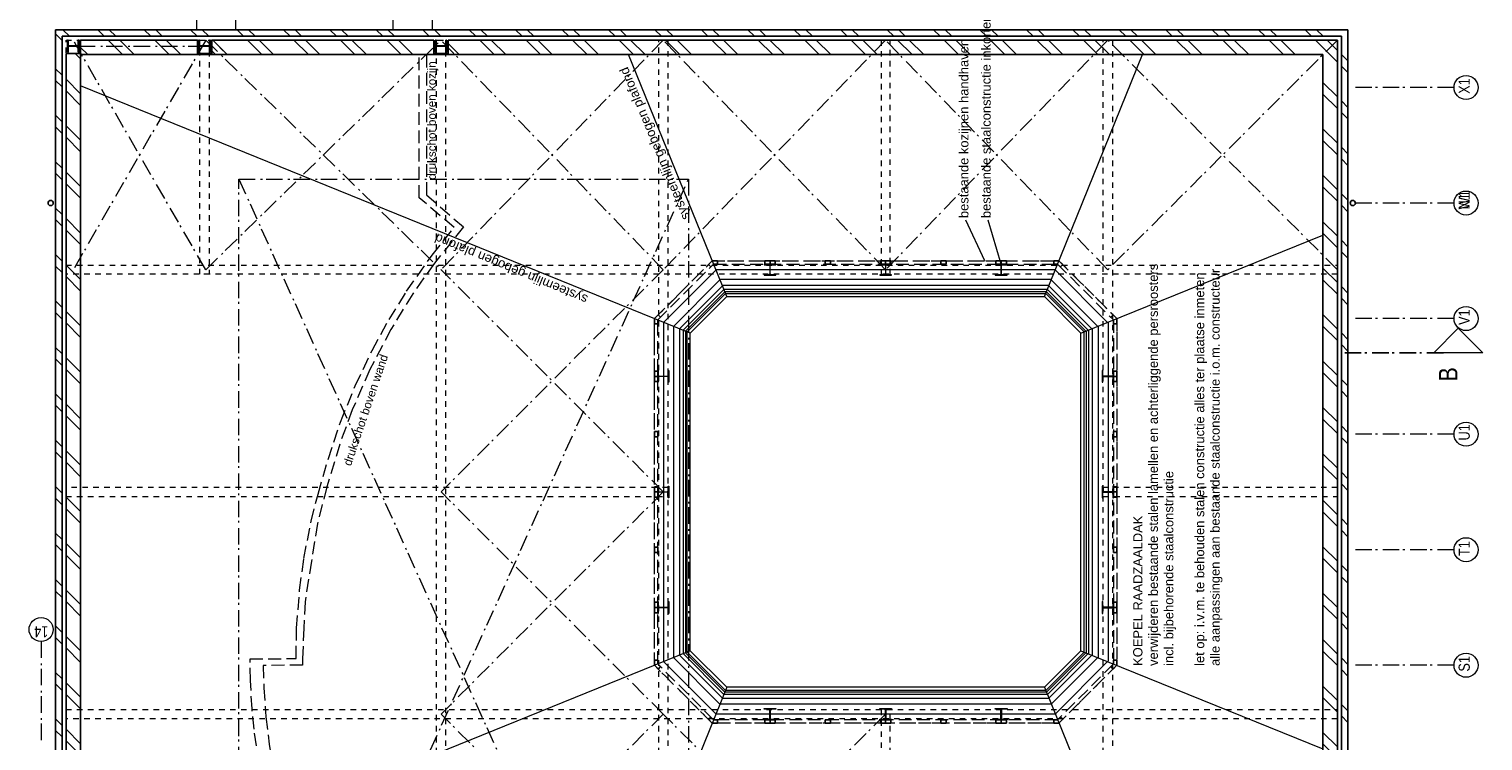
# Model space of a CAD drawing. Header units: millimetres. Extents: x 274596 to 660162, y 141333 to 298920.
# Tile 68 of 165: x 411032 to 433170, y 215203 to 226045. Entities that reach past the tile are written whole.
import ezdxf

# ---------------------------------------------------------------- set-up
doc = ezdxf.new("R2010")
doc.units = ezdxf.units.MM
doc.header["$LTSCALE"] = 400
for name, pattern in [('STYLE_01', [0.416641, 0.208282, -0.208359]), ('STYLE_02', [0.694427, 0.486069, -0.208359]), ('STYLE_06', [1.041641, 0.625, -0.208282, 0.069427, -0.138931])]:
    doc.linetypes.add(name, pattern=pattern)
for name, color, linetype, lineweight in [('Binnenkozijnen', 140, 'Continuous', 15), ('Buitenkozijnen', 140, 'Continuous', 15), ('Interieur-vaste inrichting', 140, 'Continuous', 15), ('Lijn-afbreek', 140, 'STYLE_06', 15), ('Lijn-stramien', 5, 'STYLE_06', 9), ('mat-baksteen', 5, 'Continuous', 25), ('mat-bekleding-vert', 43, 'Continuous', 9), ('mat-isolatie', 140, 'Continuous', 15), ('mat-staal', 5, 'Continuous', 25), ('None', 7, 'Continuous', 9), ('Tekst', 140, 'Continuous', 15)]:
    doc.layers.add(name, color=color, linetype=linetype, lineweight=lineweight)
doc.styles.add('Arial', font='arial.ttf', dxfattribs={"height": 211.666667})
doc.styles.add('Arial Narrow', font='ARIALN.TTF', dxfattribs={"height": 222.25})

# ---------------------------------------------------------------- blocks, each defined once
blk = doc.blocks.new('*U195')
at = {"layer": 'Lijn-afbreek', "lineweight": 5}
for p, q in [((3497, -24360), (18647, -31210)), ((18647, -24360), (3497, -31210))]:
    blk.add_line(p, q, dxfattribs=at)
at = {"layer": 'Lijn-afbreek', "color": 140, "lineweight": 15}
blk.add_lwpolyline([(3497, -24360), (18647, -24360), (18647, -31210), (3497, -31210)], close=True, dxfattribs=at)
blk = doc.blocks.new('*U196')
at = {"layer": 'Interieur-vaste inrichting', "linetype": 'STYLE_01', "lineweight": 15}
blk.add_arc((10755, -31518), 6925, 99.5607, 157.9713, dxfattribs=at)
at = {"layer": 'mat-isolatie', "linetype": 'STYLE_02', "lineweight": 5}
blk.add_lwpolyline([(4566, -28410), (4874, -27860), (5121, -27490), (5455, -27060), (5869, -26610), (6367, -26160), (7037, -25675), (7625, -25340), (8178, -25090), (8737, -24893), (9367, -24733), (9737, -24666), (10267, -24593), (10577, -24563), (11007, -24538), (11340, -24532), (11342, -25232), (11807, -25242), (12387, -25287), (12867, -25352), (13437, -25463), (13847, -25567), (14377, -25720), (14944, -25910), (15497, -26134), (16035, -26390), (16507, -26649), (16937, -26916), (17487, -27304), (17907, -27641), (18360, -27108), (20541, -27108), (20541, -27217), (18406, -27217), (17917, -27782), (17367, -27339), (16899, -27010), (16357, -26678), (15747, -26358), (15131, -26089), (14607, -25898), (13957, -25702), (13400, -25558), (12827, -25467), (12207, -25369), (11807, -25349), (11337, -25332), (11245, -25333), (11237, -24733), (10897, -24743), (10457, -24775), (10037, -24823), (9641, -24886), (9260, -24967), (8787, -25087), (8192, -25300), (7637, -25559), (7127, -25855), (6647, -26193), (6146, -26620), (5767, -27007), (5415, -27430), (5098, -27880), (4833, -28330), (4590, -28830), (4465, -29130), (4277, -29640), (4118, -30140), (3995, -30610), (3935, -30880), (3891, -30972), (1626, -30972), (1626, -30820), (3747, -30820), (3891, -30210), (4100, -29540), (4311, -28980)], close=True, dxfattribs=at)
at = {"layer": 'None', "color": 7}
blk.add_blockref('*U195', (0, 0), dxfattribs=at)
at = {"layer": 'Tekst', "color": 140, "style": 'Arial'}
for s, insert, char_height, width, attachment_point in [('exacte vorm gebogen wand n.t.b.', (3613, -24455), 169.33, 3574.5, 1), ('drukschot boven kozijn', (19537, -27234), 127, 4640, 2), ('drukschot boven kozijn', (2777, -31009), 127, 4640, 2)]:
    blk.add_mtext(s, dxfattribs=dict(at, insert=insert, char_height=char_height, width=width, attachment_point=attachment_point))
at = {"layer": 'Tekst', "color": 140, "char_height": 127, "width": 3574.5, "attachment_point": 1, "style": 'Arial'}
for insert, rotation in [((14308, -25947), 341.3138), ((5446, -27478), 44.5638)]:
    blk.add_mtext('drukschot boven wand', dxfattribs=dict(at, insert=insert, rotation=rotation))
blk = doc.blocks.new('*X343')
at = {"layer": 'None', "lineweight": 9}
for p, q in [((20541, -22062), (20652, -21950)), ((20541, -22592), (20761, -22372)), ((20541, -22769), (20761, -22549)), ((20541, -23300), (20761, -23080)), ((20541, -23476), (20761, -23256))]:
    blk.add_line(p, q, dxfattribs=at)
blk = doc.blocks.new('*X852')
at = {"layer": 'None', "lineweight": 9}
for p, q in [((1503, -21832), (1604, -21730)), ((1591, -21920), (1781, -21730)), ((2092, -21950), (2312, -21730)), ((2268, -21950), (2488, -21730)), ((2799, -21950), (3019, -21730)), ((2975, -21950), (3195, -21730)), ((3506, -21950), (3726, -21730)), ((3682, -21950), (3902, -21730)), ((4213, -21950), (4433, -21730)), ((4389, -21950), (4609, -21730)), ((4920, -21950), (5140, -21730)), ((5096, -21950), (5316, -21730)), ((5627, -21950), (5847, -21730)), ((5804, -21950), (6024, -21730)), ((6334, -21950), (6554, -21730)), ((6511, -21950), (6731, -21730)), ((7041, -21950), (7261, -21730)), ((7218, -21950), (7438, -21730)), ((7748, -21950), (7968, -21730)), ((7925, -21950), (8145, -21730)), ((8456, -21950), (8676, -21730)), ((8632, -21950), (8852, -21730)), ((9163, -21950), (9383, -21730)), ((9339, -21950), (9559, -21730)), ((9870, -21950), (10090, -21730)), ((10046, -21950), (10266, -21730)), ((10577, -21950), (10797, -21730)), ((10753, -21950), (10973, -21730)), ((11284, -21950), (11504, -21730)), ((11460, -21950), (11680, -21730)), ((11991, -21950), (12211, -21730)), ((12167, -21950), (12387, -21730)), ((12698, -21950), (12918, -21730)), ((12875, -21950), (13095, -21730)), ((13405, -21950), (13625, -21730)), ((13582, -21950), (13802, -21730)), ((14112, -21950), (14332, -21730)), ((14289, -21950), (14509, -21730)), ((14820, -21950), (15040, -21730)), ((14996, -21950), (15216, -21730)), ((15527, -21950), (15747, -21730)), ((15703, -21950), (15923, -21730)), ((16234, -21950), (16454, -21730)), ((16410, -21950), (16630, -21730)), ((16941, -21950), (17161, -21730)), ((17117, -21950), (17337, -21730)), ((17648, -21950), (17868, -21730)), ((17824, -21950), (18044, -21730)), ((18355, -21950), (18575, -21730)), ((18531, -21950), (18751, -21730)), ((19062, -21950), (19282, -21730)), ((19239, -21950), (19459, -21730)), ((19769, -21950), (19989, -21730)), ((19946, -21950), (20166, -21730)), ((20476, -21950), (20556, -21870))]:
    blk.add_line(p, q, dxfattribs=at)
blk = doc.blocks.new('*X854')
at = {"layer": 'None', "lineweight": 9}
for p, q in [((1513, -41090), (1733, -40870)), ((2044, -41090), (2264, -40870)), ((2220, -41090), (2440, -40870)), ((2751, -41090), (2971, -40870)), ((2927, -41090), (3147, -40870)), ((3458, -41090), (3678, -40870)), ((3634, -41090), (3854, -40870)), ((4165, -41090), (4385, -40870)), ((4341, -41090), (4561, -40870)), ((4872, -41090), (5092, -40870)), ((5048, -41090), (5268, -40870)), ((5579, -41090), (5799, -40870)), ((5755, -41090), (5975, -40870)), ((6286, -41090), (6506, -40870)), ((6463, -41090), (6683, -40870)), ((6993, -41090), (7213, -40870)), ((7170, -41090), (7390, -40870)), ((7700, -41090), (7920, -40870)), ((7877, -41090), (8097, -40870)), ((8408, -41090), (8628, -40870)), ((8584, -41090), (8804, -40870)), ((9115, -41090), (9335, -40870)), ((9291, -41090), (9511, -40870)), ((9822, -41090), (10042, -40870)), ((9998, -41090), (10218, -40870)), ((10529, -41090), (10749, -40870)), ((10705, -41090), (10925, -40870)), ((11236, -41090), (11456, -40870)), ((11412, -41090), (11632, -40870)), ((11943, -41090), (12163, -40870)), ((12119, -41090), (12339, -40870)), ((12650, -41090), (12870, -40870)), ((12827, -41090), (13047, -40870)), ((13357, -41090), (13577, -40870)), ((13534, -41090), (13754, -40870)), ((14064, -41090), (14284, -40870)), ((14241, -41090), (14461, -40870)), ((14771, -41090), (14991, -40870)), ((14948, -41090), (15168, -40870)), ((15479, -41090), (15699, -40870)), ((15655, -41090), (15875, -40870)), ((16186, -41090), (16406, -40870)), ((16362, -41090), (16582, -40870)), ((16893, -41090), (17113, -40870)), ((17069, -41090), (17289, -40870)), ((17600, -41090), (17820, -40870)), ((17776, -41090), (17996, -40870)), ((18307, -41090), (18527, -40870)), ((18483, -41090), (18703, -40870)), ((19014, -41090), (19234, -40870)), ((19191, -41090), (19411, -40870)), ((19721, -41090), (19941, -40870)), ((19898, -41090), (20118, -40870)), ((20428, -41090), (20595, -40924)), ((20605, -41090), (20683, -41012))]:
    blk.add_line(p, q, dxfattribs=at)
blk = doc.blocks.new('*X856')
at = {"layer": 'None', "lineweight": 9}
for p, q in [((1353, -41250), (1453, -41150)), ((1884, -41250), (1984, -41150)), ((2060, -41250), (2160, -41150)), ((2591, -41250), (2691, -41150)), ((2767, -41250), (2867, -41150)), ((3298, -41250), (3398, -41150)), ((3474, -41250), (3574, -41150)), ((4005, -41250), (4105, -41150)), ((4181, -41250), (4281, -41150)), ((4712, -41250), (4812, -41150)), ((4888, -41250), (4988, -41150)), ((5419, -41250), (5519, -41150)), ((5595, -41250), (5695, -41150)), ((6126, -41250), (6226, -41150)), ((6303, -41250), (6403, -41150)), ((6833, -41250), (6933, -41150)), ((7010, -41250), (7110, -41150)), ((7540, -41250), (7640, -41150)), ((7717, -41250), (7817, -41150)), ((8247, -41250), (8347, -41150)), ((8424, -41250), (8524, -41150)), ((8955, -41250), (9055, -41150)), ((9131, -41250), (9231, -41150)), ((9662, -41250), (9762, -41150)), ((9838, -41250), (9938, -41150)), ((10369, -41250), (10469, -41150)), ((10545, -41250), (10645, -41150)), ((11076, -41250), (11176, -41150)), ((11252, -41250), (11352, -41150)), ((11783, -41250), (11883, -41150)), ((11959, -41250), (12059, -41150)), ((12490, -41250), (12590, -41150)), ((12667, -41250), (12767, -41150)), ((13197, -41250), (13297, -41150)), ((13374, -41250), (13474, -41150)), ((13904, -41250), (14004, -41150)), ((14081, -41250), (14181, -41150)), ((14611, -41250), (14711, -41150)), ((14788, -41250), (14888, -41150)), ((15319, -41250), (15419, -41150)), ((15495, -41250), (15595, -41150)), ((16026, -41250), (16126, -41150)), ((16202, -41250), (16302, -41150)), ((16733, -41250), (16833, -41150)), ((16909, -41250), (17009, -41150)), ((17440, -41250), (17540, -41150)), ((17616, -41250), (17716, -41150)), ((18147, -41250), (18247, -41150)), ((18323, -41250), (18423, -41150)), ((18854, -41250), (18954, -41150)), ((19030, -41250), (19130, -41150)), ((19561, -41250), (19661, -41150)), ((19738, -41250), (19838, -41150)), ((20268, -41250), (20368, -41150)), ((20445, -41250), (20545, -41150))]:
    blk.add_line(p, q, dxfattribs=at)
blk = doc.blocks.new('*X857')
at = {"layer": 'None', "lineweight": 9}
for p, q in [((20541, -27719), (20710, -27550)), ((20541, -28249), (20761, -28029)), ((20541, -28426), (20761, -28206)), ((20541, -28956), (20761, -28736)), ((20541, -29133), (20761, -28913)), ((20541, -29664), (20761, -29444)), ((20541, -29840), (20761, -29620)), ((20541, -30371), (20761, -30151)), ((20541, -30547), (20761, -30327)), ((20541, -31078), (20761, -30858)), ((20541, -31254), (20761, -31034)), ((20541, -31785), (20761, -31565)), ((20541, -31961), (20761, -31741)), ((20541, -32492), (20761, -32272)), ((20541, -32668), (20761, -32448)), ((20541, -33199), (20761, -32979)), ((20541, -33375), (20761, -33155)), ((20541, -33906), (20761, -33686)), ((20541, -34083), (20761, -33863)), ((20541, -34613), (20761, -34393)), ((20541, -34790), (20761, -34570)), ((20541, -35320), (20761, -35100)), ((20541, -35497), (20761, -35277)), ((20541, -36028), (20761, -35808)), ((20541, -36204), (20761, -35984)), ((20541, -36735), (20761, -36515)), ((20541, -36911), (20761, -36691)), ((20541, -37442), (20761, -37222)), ((20541, -37618), (20761, -37398)), ((20541, -38149), (20761, -37929)), ((20541, -38325), (20761, -38105)), ((20541, -38856), (20761, -38636)), ((20541, -39032), (20761, -38812)), ((20541, -39563), (20761, -39343)), ((20541, -39739), (20761, -39519)), ((20541, -40270), (20761, -40050)), ((20541, -40447), (20761, -40227)), ((20595, -40924), (20761, -40757)), ((20683, -41012), (20761, -40934))]:
    blk.add_line(p, q, dxfattribs=at)
blk = doc.blocks.new('*X858')
at = {"layer": 'None', "lineweight": 9}
for p, q in [((20821, -21782), (20921, -21682)), ((20821, -22312), (20921, -22212)), ((20821, -22489), (20921, -22389)), ((20821, -23020), (20921, -22920)), ((20821, -23196), (20921, -23096)), ((20821, -23727), (20921, -23627)), ((20821, -23903), (20921, -23803)), ((20821, -24434), (20921, -24334)), ((20821, -24610), (20921, -24510)), ((20821, -25141), (20921, -25041)), ((20821, -25317), (20921, -25217)), ((20821, -25848), (20921, -25748)), ((20821, -26024), (20921, -25924)), ((20821, -26555), (20921, -26455)), ((20821, -26731), (20921, -26631)), ((20821, -27262), (20921, -27162)), ((20821, -27439), (20921, -27339)), ((20821, -27969), (20921, -27869)), ((20821, -28146), (20921, -28046)), ((20821, -28676), (20921, -28576)), ((20821, -28853), (20921, -28753)), ((20821, -29384), (20921, -29284)), ((20821, -29560), (20921, -29460)), ((20821, -30091), (20921, -29991)), ((20821, -30267), (20921, -30167)), ((20821, -30798), (20921, -30698)), ((20821, -30974), (20921, -30874)), ((20821, -31505), (20921, -31405)), ((20821, -31681), (20921, -31581)), ((20821, -32212), (20921, -32112)), ((20821, -32388), (20921, -32288)), ((20821, -32919), (20921, -32819)), ((20821, -33095), (20921, -32995)), ((20821, -33626), (20921, -33526)), ((20821, -33803), (20921, -33703)), ((20821, -34333), (20921, -34233)), ((20821, -34510), (20921, -34410)), ((20821, -35040), (20921, -34940)), ((20821, -35217), (20921, -35117)), ((20821, -35747), (20921, -35647)), ((20821, -35924), (20921, -35824)), ((20821, -36455), (20921, -36355)), ((20821, -36631), (20921, -36531)), ((20821, -37162), (20921, -37062)), ((20821, -37338), (20921, -37238)), ((20821, -37869), (20921, -37769)), ((20821, -38045), (20921, -37945)), ((20821, -38576), (20921, -38476)), ((20821, -38752), (20921, -38652)), ((20821, -39283), (20921, -39183)), ((20821, -39459), (20921, -39359)), ((20821, -39990), (20921, -39890)), ((20821, -40167), (20921, -40067)), ((20821, -40697), (20921, -40597)), ((20821, -40874), (20921, -40774))]:
    blk.add_line(p, q, dxfattribs=at)
blk = doc.blocks.new('*X859')
at = {"layer": 'None', "lineweight": 9}
for p, q in [((1665, -21670), (1765, -21570)), ((1841, -21670), (1941, -21570)), ((2372, -21670), (2472, -21570)), ((2548, -21670), (2648, -21570)), ((3079, -21670), (3179, -21570)), ((3255, -21670), (3355, -21570)), ((3786, -21670), (3886, -21570)), ((3962, -21670), (4062, -21570)), ((4493, -21670), (4593, -21570)), ((4669, -21670), (4769, -21570)), ((5200, -21670), (5300, -21570)), ((5376, -21670), (5476, -21570)), ((5907, -21670), (6007, -21570)), ((6084, -21670), (6184, -21570)), ((6614, -21670), (6714, -21570)), ((6791, -21670), (6891, -21570)), ((7321, -21670), (7421, -21570)), ((7498, -21670), (7598, -21570)), ((8028, -21670), (8128, -21570)), ((8205, -21670), (8305, -21570)), ((8736, -21670), (8836, -21570)), ((8912, -21670), (9012, -21570)), ((9443, -21670), (9543, -21570)), ((9619, -21670), (9719, -21570)), ((10150, -21670), (10250, -21570)), ((10326, -21670), (10426, -21570)), ((10857, -21670), (10957, -21570)), ((11033, -21670), (11133, -21570)), ((11564, -21670), (11664, -21570)), ((11740, -21670), (11840, -21570)), ((12271, -21670), (12371, -21570)), ((12448, -21670), (12548, -21570)), ((12978, -21670), (13078, -21570)), ((13155, -21670), (13255, -21570)), ((13685, -21670), (13785, -21570)), ((13862, -21670), (13962, -21570)), ((14392, -21670), (14492, -21570)), ((14569, -21670), (14669, -21570)), ((15100, -21670), (15200, -21570)), ((15276, -21670), (15376, -21570)), ((15807, -21670), (15907, -21570)), ((15983, -21670), (16083, -21570)), ((16514, -21670), (16614, -21570)), ((16690, -21670), (16790, -21570)), ((17221, -21670), (17321, -21570)), ((17397, -21670), (17497, -21570)), ((17928, -21670), (18028, -21570)), ((18104, -21670), (18204, -21570)), ((18635, -21670), (18735, -21570)), ((18811, -21670), (18911, -21570)), ((19342, -21670), (19442, -21570)), ((19519, -21670), (19619, -21570)), ((20049, -21670), (20149, -21570)), ((20226, -21670), (20326, -21570)), ((20756, -21670), (20856, -21570))]:
    blk.add_line(p, q, dxfattribs=at)
blk = doc.blocks.new('HWA')
at = {"layer": 'None', "color": 92, "linetype": 'Continuous', "lineweight": 25}
blk.add_circle((0, -74), 40, dxfattribs=at)
blk = doc.blocks.new('*U1046')
at = {"layer": 'None', "color": 8, "linetype": 'STYLE_06', "lineweight": 5}
for p, q in [((17266, -23857), (20761, -21840)), ((20761, -23857), (17266, -21840)), ((17266, -23857), (20761, -27440)), ((20761, -23857), (17266, -27440)), ((4896, -27440), (1561, -30825)), ((7111, -30825), (4896, -27440)), ((4896, -30825), (7111, -27440)), ((10496, -30825), (7111, -27440)), ((7111, -30825), (10496, -27440)), ((13881, -30825), (10496, -27440)), ((10496, -30825), (13881, -27440)), ((17266, -30825), (13881, -27440)), ((13881, -30825), (17266, -27440)), ((17266, -30825), (20761, -27440)), ((20761, -30825), (17266, -27440)), ((4896, -30825), (1581, -27510)), ((10496, -34210), (7111, -30825)), ((7111, -34210), (10496, -30825)), ((20761, -34210), (17266, -30825)), ((17266, -34210), (20761, -30825)), ((17266, -37595), (20761, -34210)), ((20761, -37595), (17266, -34210)), ((17266, -41090), (20761, -37595)), ((20761, -41090), (17266, -37595))]:
    blk.add_line(p, q, dxfattribs=at)
at = {"layer": 'None', "color": 8, "linetype": 'STYLE_01', "lineweight": 5}
for points in [[(1401, -21730), (20761, -21730), (20761, -41090), (1401, -41090)], [(4826, -21730), (4966, -21730), (4966, -41090), (4826, -41090)], [(4826, -21730), (4966, -21730), (4966, -41090), (4826, -41090)], [(7041, -21730), (7181, -21730), (7181, -41090), (7041, -41090)], [(10426, -21730), (10566, -21730), (10566, -41090), (10426, -41090)], [(13811, -21730), (13811, -30895), (13951, -30895), (13951, -21730)], [(17196, -21730), (17336, -21730), (17336, -41090), (17196, -41090)], [(17196, -23770), (20761, -23770), (20761, -23910), (17196, -23910)], [(1401, -27370), (20761, -27370), (20761, -27510), (1401, -27510)], [(1401, -30755), (20761, -30755), (20761, -30895), (1401, -30895)], [(1401, -34140), (1401, -34280), (10566, -34280), (10566, -34140)], [(20761, -34140), (17196, -34140), (17196, -34280), (20761, -34280)], [(1401, -37525), (20761, -37525), (20761, -37665), (1401, -37665)], [(13951, -41090), (13951, -37525), (13811, -37525), (13811, -41090)]]:
    blk.add_lwpolyline(points, close=True, dxfattribs=at)
blk = doc.blocks.new('*X1325')
at = {"layer": 'None', "lineweight": 25}
for p, q in [((-65, 76), (-56, 86)), ((56, -86), (65, -76))]:
    blk.add_line(p, q, dxfattribs=at)
at = {"layer": 'None', "lineweight": 9}
for p, q in [((-3, -3), (3, 3)), ((76, 76), (86, 86)), ((-86, -86), (-76, -76))]:
    blk.add_line(p, q, dxfattribs=at)
blk = doc.blocks.new('*U1326')
at = {"layer": 'None', "color": 92, "linetype": 'Continuous', "lineweight": 25, "flags": 128}
blk.add_lwpolyline([(90, -76), (18, -76, -0.4142136), (3, -61), (3, 61, -0.4142136), (18, 76), (90, 76), (90, 85.5), (-90, 85.5), (-90, 76), (-18, 76, -0.4142136), (-3, 61), (-3, -61, -0.4142136), (-18, -76), (-90, -76), (-90, -85.5), (90, -85.5)], format="xyb", close=True, dxfattribs=at)
at = {"layer": 'None', "color": 92}
blk.add_blockref('*X1325', (0, 0), dxfattribs=at)
blk = doc.blocks.new('*X1327')
at = {"layer": 'None', "lineweight": 25}
for p, q in [((-65, 76), (-56, 86)), ((56, -86), (65, -76))]:
    blk.add_line(p, q, dxfattribs=at)
at = {"layer": 'None', "lineweight": 9}
for p, q in [((-3, -3), (3, 3)), ((76, 76), (86, 86)), ((-86, -86), (-76, -76))]:
    blk.add_line(p, q, dxfattribs=at)
blk = doc.blocks.new('*U1328')
at = {"layer": 'None', "color": 92, "linetype": 'Continuous', "lineweight": 25, "flags": 128}
blk.add_lwpolyline([(90, -76), (18, -76, -0.4142136), (3, -61), (3, 61, -0.4142136), (18, 76), (90, 76), (90, 85.5), (-90, 85.5), (-90, 76), (-18, 76, -0.4142136), (-3, 61), (-3, -61, -0.4142136), (-18, -76), (-90, -76), (-90, -85.5), (90, -85.5)], format="xyb", close=True, dxfattribs=at)
at = {"layer": 'None', "color": 92}
blk.add_blockref('*X1327', (0, 0), dxfattribs=at)
blk = doc.blocks.new('*X1329')
at = {"layer": 'None', "lineweight": 25}
for p, q in [((-65, 76), (-56, 86)), ((56, -86), (65, -76))]:
    blk.add_line(p, q, dxfattribs=at)
at = {"layer": 'None', "lineweight": 9}
for p, q in [((-3, -3), (3, 3)), ((76, 76), (86, 86)), ((-86, -86), (-76, -76))]:
    blk.add_line(p, q, dxfattribs=at)
blk = doc.blocks.new('*U1330')
at = {"layer": 'None', "color": 92, "linetype": 'Continuous', "lineweight": 25, "flags": 128}
blk.add_lwpolyline([(90, -76), (18, -76, -0.4142136), (3, -61), (3, 61, -0.4142136), (18, 76), (90, 76), (90, 85.5), (-90, 85.5), (-90, 76), (-18, 76, -0.4142136), (-3, 61), (-3, -61, -0.4142136), (-18, -76), (-90, -76), (-90, -85.5), (90, -85.5)], format="xyb", close=True, dxfattribs=at)
at = {"layer": 'None', "color": 92}
blk.add_blockref('*X1329', (0, 0), dxfattribs=at)
blk = doc.blocks.new('*X1331')
at = {"layer": 'None', "lineweight": 9}
for p, q in [((20541, -24007), (20597, -23950)), ((20541, -24183), (20761, -23963))]:
    blk.add_line(p, q, dxfattribs=at)
blk = doc.blocks.new('*X1332')
at = {"layer": 'None', "lineweight": 9}
for p, q in [((20541, -24183), (20652, -24072)), ((20541, -24714), (20761, -24494)), ((20541, -24890), (20761, -24670)), ((20541, -25421), (20761, -25201)), ((20541, -25597), (20761, -25377)), ((20541, -26128), (20761, -25908)), ((20541, -26304), (20761, -26084)), ((20541, -26835), (20761, -26615)), ((20541, -27011), (20761, -26791)), ((20754, -27330), (20761, -27322))]:
    blk.add_line(p, q, dxfattribs=at)
blk = doc.blocks.new('*U1408')
at = {"layer": 'None', "color": 43, "linetype": 'Continuous', "lineweight": 9, "flags": 128}
blk.add_lwpolyline([(90, -76), (18, -76, -0.4142136), (3, -61), (3, 61, -0.4142136), (18, 76), (90, 76), (90, 85.5), (-90, 85.5), (-90, 76), (-18, 76, -0.4142136), (-3, 61), (-3, -61, -0.4142136), (-18, -76), (-90, -76), (-90, -85.5), (90, -85.5)], format="xyb", close=True, dxfattribs=at)
blk = doc.blocks.new('*U1409')
at = {"layer": 'None', "color": 43, "linetype": 'Continuous', "lineweight": 9, "flags": 128}
blk.add_lwpolyline([(90, -76), (18, -76, -0.4142136), (3, -61), (3, 61, -0.4142136), (18, 76), (90, 76), (90, 85.5), (-90, 85.5), (-90, 76), (-18, 76, -0.4142136), (-3, 61), (-3, -61, -0.4142136), (-18, -76), (-90, -76), (-90, -85.5), (90, -85.5)], format="xyb", close=True, dxfattribs=at)
blk = doc.blocks.new('*U1410')
at = {"layer": 'None', "color": 43, "linetype": 'Continuous', "lineweight": 9, "flags": 128}
blk.add_lwpolyline([(90, -76), (18, -76, -0.4142136), (3, -61), (3, 61, -0.4142136), (18, 76), (90, 76), (90, 85.5), (-90, 85.5), (-90, 76), (-18, 76, -0.4142136), (-3, 61), (-3, -61, -0.4142136), (-18, -76), (-90, -76), (-90, -85.5), (90, -85.5)], format="xyb", close=True, dxfattribs=at)
blk = doc.blocks.new('*U1411')
at = {"layer": 'None', "color": 43, "linetype": 'Continuous', "lineweight": 9, "flags": 128}
blk.add_lwpolyline([(90, -76), (18, -76, -0.4142136), (3, -61), (3, 61, -0.4142136), (18, 76), (90, 76), (90, 85.5), (-90, 85.5), (-90, 76), (-18, 76, -0.4142136), (-3, 61), (-3, -61, -0.4142136), (-18, -76), (-90, -76), (-90, -85.5), (90, -85.5)], format="xyb", close=True, dxfattribs=at)
blk = doc.blocks.new('*U1412')
at = {"layer": 'None', "color": 43, "linetype": 'Continuous', "lineweight": 9, "flags": 128}
blk.add_lwpolyline([(90, -76), (18, -76, -0.4142136), (3, -61), (3, 61, -0.4142136), (18, 76), (90, 76), (90, 85.5), (-90, 85.5), (-90, 76), (-18, 76, -0.4142136), (-3, 61), (-3, -61, -0.4142136), (-18, -76), (-90, -76), (-90, -85.5), (90, -85.5)], format="xyb", close=True, dxfattribs=at)
blk = doc.blocks.new('*U1413')
at = {"layer": 'None', "color": 43, "linetype": 'Continuous', "lineweight": 9, "flags": 128}
blk.add_lwpolyline([(90, -76), (18, -76, -0.4142136), (3, -61), (3, 61, -0.4142136), (18, 76), (90, 76), (90, 85.5), (-90, 85.5), (-90, 76), (-18, 76, -0.4142136), (-3, 61), (-3, -61, -0.4142136), (-18, -76), (-90, -76), (-90, -85.5), (90, -85.5)], format="xyb", close=True, dxfattribs=at)
blk = doc.blocks.new('*U1414')
at = {"layer": 'None', "color": 43, "linetype": 'Continuous', "lineweight": 9, "flags": 128}
blk.add_lwpolyline([(90, -76), (18, -76, -0.4142136), (3, -61), (3, 61, -0.4142136), (18, 76), (90, 76), (90, 85.5), (-90, 85.5), (-90, 76), (-18, 76, -0.4142136), (-3, 61), (-3, -61, -0.4142136), (-18, -76), (-90, -76), (-90, -85.5), (90, -85.5)], format="xyb", close=True, dxfattribs=at)
blk = doc.blocks.new('*U1415')
at = {"layer": 'None', "color": 43, "linetype": 'Continuous', "lineweight": 9, "flags": 128}
blk.add_lwpolyline([(90, -76), (18, -76, -0.4142136), (3, -61), (3, 61, -0.4142136), (18, 76), (90, 76), (90, 85.5), (-90, 85.5), (-90, 76), (-18, 76, -0.4142136), (-3, 61), (-3, -61, -0.4142136), (-18, -76), (-90, -76), (-90, -85.5), (90, -85.5)], format="xyb", close=True, dxfattribs=at)
blk = doc.blocks.new('*U1416')
at = {"layer": 'None', "color": 43, "linetype": 'Continuous', "lineweight": 9, "flags": 128}
blk.add_lwpolyline([(90, -76), (18, -76, -0.4142136), (3, -61), (3, 61, -0.4142136), (18, 76), (90, 76), (90, 85.5), (-90, 85.5), (-90, 76), (-18, 76, -0.4142136), (-3, 61), (-3, -61, -0.4142136), (-18, -76), (-90, -76), (-90, -85.5), (90, -85.5)], format="xyb", close=True, dxfattribs=at)
blk = doc.blocks.new('*U1417')
at = {"layer": 'None', "color": 43, "linetype": 'Continuous', "lineweight": 9, "flags": 128}
blk.add_lwpolyline([(90, -76), (18, -76, -0.4142136), (3, -61), (3, 61, -0.4142136), (18, 76), (90, 76), (90, 85.5), (-90, 85.5), (-90, 76), (-18, 76, -0.4142136), (-3, 61), (-3, -61, -0.4142136), (-18, -76), (-90, -76), (-90, -85.5), (90, -85.5)], format="xyb", close=True, dxfattribs=at)
blk = doc.blocks.new('*U1418')
at = {"layer": 'None', "color": 43, "linetype": 'Continuous', "lineweight": 9, "flags": 128}
blk.add_lwpolyline([(90, -76), (18, -76, -0.4142136), (3, -61), (3, 61, -0.4142136), (18, 76), (90, 76), (90, 85.5), (-90, 85.5), (-90, 76), (-18, 76, -0.4142136), (-3, 61), (-3, -61, -0.4142136), (-18, -76), (-90, -76), (-90, -85.5), (90, -85.5)], format="xyb", close=True, dxfattribs=at)
blk = doc.blocks.new('*U1419')
at = {"layer": 'None', "color": 43, "linetype": 'Continuous', "lineweight": 9, "flags": 128}
blk.add_lwpolyline([(90, -76), (18, -76, -0.4142136), (3, -61), (3, 61, -0.4142136), (18, 76), (90, 76), (90, 85.5), (-90, 85.5), (-90, 76), (-18, 76, -0.4142136), (-3, 61), (-3, -61, -0.4142136), (-18, -76), (-90, -76), (-90, -85.5), (90, -85.5)], format="xyb", close=True, dxfattribs=at)
blk = doc.blocks.new('*U1420')
at = {"layer": 'None', "color": 140, "linetype": 'STYLE_02', "lineweight": 15}
for p, q in [((10361, -31570), (11241, -30690)), ((10411, -31591), (11262, -30740)), ((11241, -30690), (16521, -30690)), ((11262, -30740), (16500, -30740)), ((16500, -30740), (17351, -31591)), ((16521, -30690), (17401, -31570)), ((10361, -36850), (10361, -31570)), ((10411, -36829), (10411, -31591)), ((17351, -31591), (17351, -36829)), ((17401, -31570), (17401, -36850)), ((11241, -37730), (10361, -36850)), ((11262, -37680), (10411, -36829)), ((17351, -36829), (16500, -37680)), ((17401, -36850), (16521, -37730)), ((16521, -37730), (11241, -37730)), ((16500, -37680), (11262, -37680))]:
    blk.add_line(p, q, dxfattribs=at)
at = {"layer": 'None', "color": 92, "linetype": 'STYLE_02', "lineweight": 25}
for points in [[(11262, -30740), (11220, -30782), (11184, -30747), (11241, -30690), (11321, -30690), (11321, -30740)], [(12041, -30690), (12121, -30690), (12121, -30740), (12041, -30740)], [(12121, -30690), (12201, -30690), (12201, -30740), (12121, -30740)], [(12961, -30690), (13041, -30690), (13041, -30740), (12961, -30740)], [(13801, -30690), (13881, -30690), (13881, -30740), (13801, -30740)], [(13881, -30690), (13961, -30690), (13961, -30740), (13881, -30740)], [(14721, -30690), (14801, -30690), (14801, -30740), (14721, -30740)], [(15561, -30690), (15641, -30690), (15641, -30740), (15561, -30740)], [(15641, -30690), (15721, -30690), (15721, -30740), (15641, -30740)], [(16500, -30740), (16542, -30782), (16578, -30747), (16521, -30690), (16441, -30690), (16441, -30740)], [(10411, -31591), (10453, -31549), (10418, -31513), (10361, -31570), (10361, -31650), (10411, -31650)], [(17351, -31591), (17309, -31549), (17344, -31513), (17401, -31570), (17401, -31650), (17351, -31650)], [(10411, -32450), (10411, -32370), (10361, -32370), (10361, -32450)], [(10411, -32530), (10411, -32450), (10361, -32450), (10361, -32530)], [(17351, -32450), (17351, -32370), (17401, -32370), (17401, -32450)], [(17351, -32530), (17351, -32450), (17401, -32450), (17401, -32530)], [(10411, -33370), (10411, -33290), (10361, -33290), (10361, -33370)], [(17351, -33370), (17351, -33290), (17401, -33290), (17401, -33370)], [(10411, -34210), (10411, -34130), (10361, -34130), (10361, -34210)], [(10411, -34210), (10411, -34290), (10361, -34290), (10361, -34210)], [(17351, -34210), (17351, -34130), (17401, -34130), (17401, -34210)], [(17351, -34210), (17351, -34290), (17401, -34290), (17401, -34210)], [(10411, -35050), (10411, -35130), (10361, -35130), (10361, -35050)], [(17351, -35050), (17351, -35130), (17401, -35130), (17401, -35050)], [(10411, -35890), (10411, -35970), (10361, -35970), (10361, -35890)], [(10411, -35970), (10411, -36050), (10361, -36050), (10361, -35970)], [(17351, -35890), (17351, -35970), (17401, -35970), (17401, -35890)], [(17351, -35970), (17351, -36050), (17401, -36050), (17401, -35970)], [(10411, -36829), (10453, -36871), (10418, -36907), (10361, -36850), (10361, -36770), (10411, -36770)], [(17351, -36829), (17309, -36871), (17344, -36907), (17401, -36850), (17401, -36770), (17351, -36770)], [(11262, -37680), (11220, -37638), (11184, -37673), (11241, -37730), (11321, -37730), (11321, -37680)], [(12041, -37680), (12121, -37680), (12121, -37730), (12041, -37730)], [(12121, -37680), (12201, -37680), (12201, -37730), (12121, -37730)], [(12961, -37680), (13041, -37680), (13041, -37730), (12961, -37730)], [(13801, -37680), (13881, -37680), (13881, -37730), (13801, -37730)], [(13881, -37680), (13961, -37680), (13961, -37730), (13881, -37730)], [(14721, -37680), (14801, -37680), (14801, -37730), (14721, -37730)], [(15561, -37680), (15641, -37680), (15641, -37730), (15561, -37730)], [(15641, -37680), (15721, -37680), (15721, -37730), (15641, -37730)], [(16500, -37680), (16542, -37638), (16578, -37673), (16521, -37730), (16441, -37730), (16441, -37680)]]:
    blk.add_lwpolyline(points, close=True, dxfattribs=at)
at = {"layer": 'None', "color": 43, "xscale": -1}
for name, p in [('*U1416', (12121, -30825)), ('*U1414', (13881, -30825)), ('*U1415', (15641, -30825))]:
    blk.add_blockref(name, p, dxfattribs=at)
at = {"layer": 'None', "color": 43, "xscale": -1, "rotation": 270}
for name, p in [('*U1417', (10497, -32450)), ('*U1418', (10497, -34210)), ('*U1419', (10497, -35970))]:
    blk.add_blockref(name, p, dxfattribs=at)
at = {"layer": 'None', "color": 43, "rotation": 270}
for name, p in [('*U1412', (17266, -32450)), ('*U1408', (17266, -34210)), ('*U1413', (17266, -35970))]:
    blk.add_blockref(name, p, dxfattribs=at)
at = {"layer": 'None', "color": 43}
for name, p in [('*U1411', (12121, -37594)), ('*U1410', (13881, -37594)), ('*U1409', (15641, -37594))]:
    blk.add_blockref(name, p, dxfattribs=at)
blk = doc.blocks.new('*U1421')
at = {"layer": 'None', "color": 8, "lineweight": 5}
for p, q in [((10497, -36794), (10497, -31633)), ((10647, -36734), (10647, -31686)), ((10737, -36697), (10737, -31723)), ((10797, -36673), (10797, -31747)), ((10832, -36659), (10832, -31761))]:
    blk.add_line(p, q, dxfattribs=at)
blk = doc.blocks.new('*U1422')
at = {"layer": 'None', "color": 8, "lineweight": 5}
for p, q in [((10651, -36732), (11359, -37441)), ((10741, -36695), (11396, -37350)), ((10796, -36673), (11418, -37295)), ((10832, -36659), (11432, -37259)), ((10497, -36791), (11298, -37591))]:
    blk.add_line(p, q, dxfattribs=at)
blk = doc.blocks.new('*U1423')
at = {"layer": 'None', "color": 8, "lineweight": 5}
for p, q in [((10497, -31629), (11298, -30829)), ((10651, -31688), (11359, -30979)), ((10741, -31725), (11396, -31070)), ((10796, -31747), (11418, -31125)), ((10832, -31761), (11432, -31161))]:
    blk.add_line(p, q, dxfattribs=at)
blk = doc.blocks.new('*U1424')
at = {"layer": 'None', "color": 8, "lineweight": 5}
for p, q in [((17265, -36794), (17265, -31633)), ((16930, -36659), (16930, -31761)), ((16965, -36673), (16965, -31747)), ((17025, -36697), (17025, -31723)), ((17115, -36734), (17115, -31686))]:
    blk.add_line(p, q, dxfattribs=at)
blk = doc.blocks.new('*U1425')
at = {"layer": 'None', "color": 8, "lineweight": 5}
for p, q in [((16931, -36659), (16330, -37259)), ((16966, -36673), (16344, -37295)), ((17021, -36695), (16366, -37350)), ((17112, -36732), (16403, -37441)), ((17265, -36791), (16464, -37591))]:
    blk.add_line(p, q, dxfattribs=at)
blk = doc.blocks.new('*U1426')
at = {"layer": 'None', "color": 8, "lineweight": 5}
for p, q in [((17112, -31688), (16403, -30979)), ((17265, -31629), (16464, -30829)), ((16931, -31761), (16330, -31161)), ((16966, -31747), (16344, -31125)), ((17021, -31725), (16366, -31070))]:
    blk.add_line(p, q, dxfattribs=at)
blk = doc.blocks.new('*U1427')
at = {"layer": 'None', "color": 8, "lineweight": 5}
for p, q in [((16364, -37358), (11390, -37358)), ((16340, -37298), (11414, -37298)), ((16326, -37263), (11429, -37263)), ((16462, -37598), (11301, -37598)), ((16401, -37448), (11354, -37448))]:
    blk.add_line(p, q, dxfattribs=at)
blk = doc.blocks.new('*U1428')
at = {"layer": 'None', "color": 8, "lineweight": 5}
for p, q in [((16462, -30830), (11301, -30830)), ((16401, -30980), (11354, -30980)), ((16364, -31070), (11390, -31070)), ((16340, -31130), (11414, -31130)), ((16326, -31165), (11429, -31165))]:
    blk.add_line(p, q, dxfattribs=at)
blk = doc.blocks.new('*U1429')
at = {"layer": 'None', "color": 140, "lineweight": 15}
for p, q in [((11442, -31186), (10857, -31771)), ((11442, -31186), (16320, -31186)), ((16320, -31186), (16905, -31771)), ((11463, -31236), (10907, -31792)), ((11463, -31236), (16299, -31236)), ((16299, -31236), (16855, -31792)), ((10832, -36649), (10832, -31771)), ((10857, -36649), (10857, -31771)), ((10907, -36628), (10907, -31792)), ((16855, -31792), (16855, -36628)), ((16905, -31771), (16905, -36649)), ((10857, -36649), (11442, -37234)), ((10907, -36628), (11463, -37184)), ((16299, -37184), (16855, -36628)), ((16320, -37234), (16905, -36649)), ((11463, -37184), (16299, -37184)), ((11442, -37234), (16320, -37234))]:
    blk.add_line(p, q, dxfattribs=at)
blk = doc.blocks.new('*U1430')
at = {"layer": 'None', "color": 140, "lineweight": 15}
for p, q in [((11463, -31236), (7696, -21950)), ((16299, -31236), (20066, -21950)), ((10907, -31792), (1621, -28025)), ((16855, -31792), (20541, -30297)), ((10907, -36628), (1621, -40395)), ((16855, -36628), (20541, -38123)), ((11463, -37184), (9968, -40870)), ((16299, -37184), (17794, -40870))]:
    blk.add_line(p, q, dxfattribs=at)
blk = doc.blocks.new('*U1431')
at = {"layer": 'None', "color": 7}
for name in ['*U1430', '*U1423', '*U1428', '*U1426', '*U1429', '*U1421', '*U1424', '*U1422', '*U1425', '*U1427']:
    blk.add_blockref(name, (0, 0), dxfattribs=at)
blk = doc.blocks.new('*U1432')
at = {"layer": 'None', "color": 8, "lineweight": 5}
for p, q in [((17401, -35720), (18021, -35431)), ((17351, -35970), (18021, -35770))]:
    blk.add_line(p, q, dxfattribs=at)
at = {"layer": 'None', "color": 7}
for name in ['*U1431', '*U1420']:
    blk.add_blockref(name, (0, 0), dxfattribs=at)
at = {"layer": 'None', "color": 140, "char_height": 141.11, "attachment_point": 1, "style": 'Arial'}
for insert, rotation in [((16734, -29635), 67.4903), ((18004, -31105), 22.4703)]:
    blk.add_mtext('systeemlijn gebogen plafond', dxfattribs=dict(at, insert=insert, rotation=rotation))
for s, insert in [('bestaande kozijnen handhaven', (18051, -35330)), ('bestaande staalconstructie inkorten i.v.m. glasdak', (18051, -35669)), ('KOEPEL RAADZAALDAK\\Pverwijderen bestaande stalen lamellen en achterliggende persroosters\\Pincl. bijbehorende staalconstructie\\P\\Plet op: i.v.m. te behouden stalen constructie alles ter plaatse inmeten\\Palle aanpassingen aan bestaande staalconstructie i.o.m. constructeur', (11231, -37980))]:
    blk.add_mtext(s, dxfattribs=dict(at, insert=insert))

msp = doc.modelspace()

# ---------------------------------------------------------------- linework, layer by layer
at = {"layer": 'Buitenkozijnen', "color": 43, "linetype": 'Continuous', "lineweight": 9}
for p, q in [((413578.9205, 234945.15783), (413578.9205, 226035.42983)), ((417169.90089, 234945.15783), (417169.90089, 226035.42983))]:
    msp.add_line(p, q, dxfattribs=at)
at = {"layer": 'Lijn-stramien', "lineweight": 9}
msp.add_line((411789.91069, 225785.42983), (413618.91069, 225785.42983), dxfattribs=at)
at = {"layer": 'mat-baksteen', "lineweight": 25}
for p, q in [((431114.41069, 226035.42983), (411434.41069, 226035.42983)), ((411434.41069, 226035.42983), (411434.41069, 206355.42983)), ((431114.41069, 206355.42983), (431114.41069, 226035.42983)), ((431014.41069, 225935.42983), (411534.41069, 225935.42983)), ((411534.41069, 225935.42983), (411534.41069, 206455.42983)), ((411814.91025, 225875.38919), (411814.91025, 225655.38919)), ((413594.45125, 225875.38919), (411814.91025, 225875.38919)), ((413594.45125, 225875.38919), (413594.45125, 225655.38919)), ((413814.91069, 225875.42983), (413814.91069, 225655.42983)), ((414006.23573, 225875.42983), (413814.91069, 225875.42983)), ((417193.91069, 225875.42983), (413985.57321, 225875.42983)), ((417193.91069, 225875.42983), (417193.91069, 225655.42983)), ((417414.37014, 225875.38919), (417414.37014, 225655.38919)), ((430954.37006, 225875.38919), (417414.37014, 225875.38919)), ((430954.37006, 206515.42983), (430954.37006, 225875.38919)), ((431014.41069, 206455.42983), (431014.41069, 225935.42983)), ((411594.45133, 225670.42983), (411594.45133, 206515.42983)), ((411594.45133, 225670.42983), (411814.45133, 225670.42983)), ((411814.45133, 225670.42983), (411814.45133, 212335.42983)), ((413594.45125, 225655.38919), (411814.91025, 225655.38919)), ((414106.23573, 225655.42983), (413814.91069, 225655.42983)), ((417193.91069, 225655.42983), (413885.57321, 225655.42983)), ((430734.37006, 225655.38919), (417414.37014, 225655.38919)), ((430734.37006, 206735.42983), (430734.37006, 225655.38919))]:
    msp.add_line(p, q, dxfattribs=at)
at = {"layer": 'mat-bekleding-vert', "color": 140, "lineweight": 15}
for p, q in [((413594.44664, 225680.38919), (413814.90608, 225680.42983)), ((413594.45125, 225655.38919), (413594.44664, 225680.38919)), ((413594.45125, 225655.38919), (413814.91069, 225655.42983)), ((413814.91069, 225655.42983), (413814.90608, 225680.42983)), ((417193.91069, 225655.42983), (417193.9153, 225680.42983)), ((417193.91069, 225655.42983), (417414.37014, 225655.38919)), ((417193.9153, 225680.42983), (417414.37475, 225680.38919)), ((417414.37014, 225655.38919), (417414.37475, 225680.38919))]:
    msp.add_line(p, q, dxfattribs=at)
at = {"layer": 'None', "color": 7, "linetype": 'STYLE_06', "lineweight": 9}
for p, q in [((432730.22487, 225155.42978), (431230.22487, 225155.42978)), ((432730.22487, 223395.42978), (431230.22487, 223395.42978)), ((432730.22487, 223395.42978), (431230.22487, 223395.42978)), ((432730.22487, 221635.42978), (431230.22487, 221635.42978)), ((432730.22487, 219875.42978), (431230.22487, 219875.42978)), ((432730.22487, 218115.42978), (431230.22487, 218115.42978)), ((411214.41069, 216716.62321), (411214.41069, 215216.62321)), ((432730.22487, 216355.42978), (431230.22487, 216355.42978))]:
    msp.add_line(p, q, dxfattribs=at)
at = {"layer": 'None', "color": 92, "linetype": 'STYLE_06', "lineweight": 25}
msp.add_line((432568.21824, 221114.37074), (431068.21824, 221114.37074), dxfattribs=at)
at = {"layer": 'None', "color": 140, "linetype": 'Continuous', "lineweight": 15}
msp.add_lwpolyline([(414178.92069, 226035.39307), (414178.92069, 234955.15784), (416569.90069, 234955.15784), (416569.90069, 226035.39307)], close=True, dxfattribs=at)
at = {"layer": 'None', "color": 43, "linetype": 'STYLE_01', "lineweight": 9, "flags": 128}
msp.add_lwpolyline([(421434.41069, 215475.42983), (420554.41069, 216355.42983), (420554.41069, 221635.42983), (421434.41069, 222515.42983), (426714.41069, 222515.42983), (427594.41069, 221635.42983), (427594.41069, 216355.42983), (426714.41069, 215475.42983)], close=True, dxfattribs=at)
at = {"layer": 'None', "color": 140, "linetype": 'Continuous', "lineweight": 15, "flags": 128}
msp.add_lwpolyline([(433170.09324, 221114.37074), (432420.09324, 221114.37074), (432795.09324, 221489.37074)], close=True, dxfattribs=at)
at = {"layer": 'None', "color": 43, "linetype": 'Continuous', "lineweight": 9}
for centre in [(432912.83129, 225155.42978), (432912.83129, 223395.42978), (432912.83129, 223395.42978), (432912.83129, 221635.42978), (432912.83129, 219875.42978), (432912.83129, 218115.42978), (411214.41069, 216899.22963), (432912.83129, 216355.42978)]:
    msp.add_circle(centre, 182.60642, dxfattribs=at)

# ---------------------------------------------------------------- block references
at = {"layer": 'Interieur-vaste inrichting', "rotation": 90}
msp.add_blockref('*U196', (389864.41069, 205114.37046), dxfattribs=at)
at = {"layer": 'mat-baksteen', "rotation": 90}
for name in ['*X858', '*X859', '*X343', '*X1331', '*X1332', '*X857', '*X852', '*X854', '*X856']:
    msp.add_blockref(name, (389864.41069, 205114.37046), dxfattribs=at)
at = {"layer": 'mat-staal', "color": 92, "rotation": 90}
for name, p in [('*U1326', (411704.41069, 225785.42983)), ('*U1328', (413704.41069, 225785.42983)), ('*U1330', (417304.41069, 225785.42983))]:
    msp.add_blockref(name, p, dxfattribs=at)
at = {"layer": 'None', "color": 7}
for name, p, rotation in [('*U1432', (389864.41069, 205114.37046), 90), ('*U1046', (389864.41069, 205114.37046), 90), ('HWA', (411434.41069, 223395.42983), 270), ('HWA', (431114.41069, 223395.42983), 90)]:
    msp.add_blockref(name, p, dxfattribs=dict(at, rotation=rotation))

# ---------------------------------------------------------------- texts
at = {"layer": 'Binnenkozijnen', "color": 1, "insert": (432499.9488, 220678.55129), "char_height": 282.22222, "attachment_point": 1, "rotation": 90, "style": 'Arial Narrow'}
msp.add_mtext('B', dxfattribs=at)
at = {"layer": 'None', "color": 8, "char_height": 169.333333, "width": 617.361, "attachment_point": 1, "rotation": 90, "style": 'Arial Narrow'}
for s, insert in [('X1', (432800.07371, 225058.77509)), ('W1', (432800.07371, 223298.77509)), ('N1', (432800.07371, 223298.77509)), ('V1', (432800.07371, 221538.77509)), ('U1', (432800.07371, 219778.77509)), ('T1', (432800.07371, 218018.77509)), ('S1', (432800.07371, 216258.77509))]:
    msp.add_mtext(s, dxfattribs=dict(at, insert=insert))
at = {"layer": 'None', "color": 8, "insert": (411325.53425, 216780.66264), "char_height": 169.333333, "attachment_point": 1, "rotation": 180, "style": 'Arial Narrow'}
msp.add_mtext('14', dxfattribs=at)
at = {"layer": 'Tekst', "color": 140, "insert": (412949.76069, 210365.02949), "char_height": 169.3333333, "attachment_point": 1, "rotation": 90, "style": 'Arial Narrow'}
msp.add_mtext('Roosters patio verwijderen en dichtmetselen,\\Ppatio verwijderen, dak dichtmaken.', dxfattribs=at)

doc.saveas('drawing.dxf')
